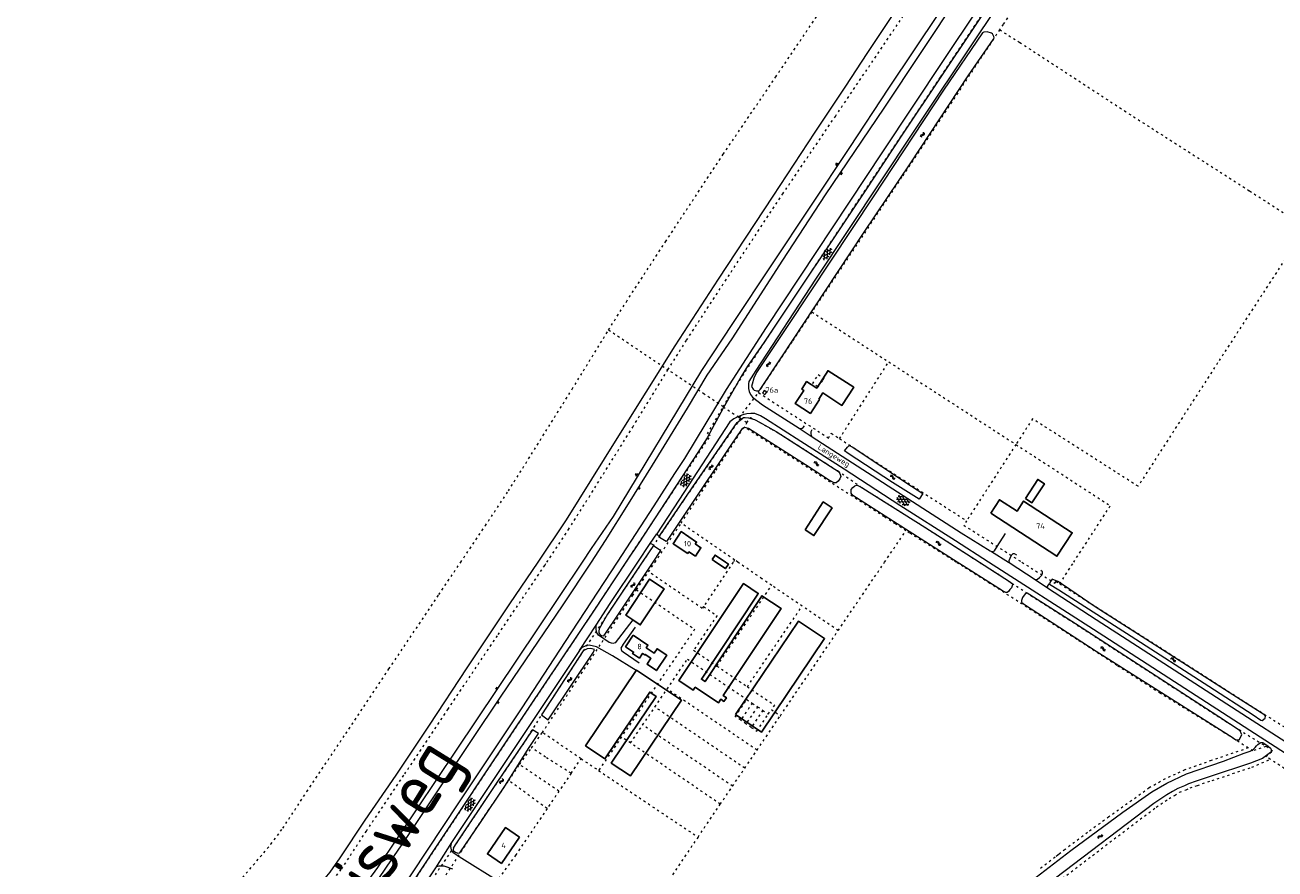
# Model space of a CAD drawing. Header units: metres. Extents: x 64961 to 73789, y 403835 to 410663.
# Tile 24 of 135: x 66288 to 66865, y 406858 to 407248. Entities that reach past the tile are written whole.
import ezdxf

# ---------------------------------------------------------------- set-up
doc = ezdxf.new("R2010")
doc.units = ezdxf.units.M
doc.linetypes.add('PERCEELGRENS', pattern=[2.5, 1, -1.5])
for name, color, linetype, lineweight in [('B-GEO-OG-GEBOUW_bijgebouw-G', 2, 'Continuous', 25), ('B-GEO-OG-GEBOUW_hoofdgebouw-G', 2, 'Continuous', 25), ('B-GEO-OG-GEBOUW_huisnr-T', 6, 'Continuous', 25), ('B-GEO-OG-GRENS_perceel-G', 253, 'PERCEELGRENS', 0), ('B-GEO-OG-KUNSTWERK-G', 253, 'Continuous', 0), ('B-GEO-OG-OVLIJNOBJ-G', 253, 'Continuous', 0), ('B-GEO-OG-SLOOT_insteek-G', 253, 'Continuous', 0), ('B-GEO-OG-STRAATNAAM-T', 7, 'Continuous', 35), ('B-GEO-OG-TALUD-S', 253, 'Continuous', 0), ('B-GEO-OG-VERH_gesl-S', 253, 'Continuous', 0), ('B-GEO-OG-VERH_kant-G', 253, 'Continuous', 0), ('B-GEO-OG-VERH_kntgesl-G', 253, 'Continuous', 0), ('B-GEO-OG-WATER-S', 253, 'Continuous', 0), ('T22', 7, 'Continuous', 0)]:
    doc.layers.add(name, color=color, linetype=linetype, lineweight=lineweight)
doc.styles.add('isocp', font='isocp.shx')

# ---------------------------------------------------------------- blocks, each defined once
blk = doc.blocks.new('S04')
at = {"color": 0}
for p, q in [((0, 0.5), (0.5, 0.5)), ((0, 0.25), (1, 0.25)), ((0, 0), (0.5, 0)), ((0, -0.25), (1, -0.25)), ((0, -0.5), (0.5, -0.5))]:
    blk.add_line(p, q, dxfattribs=at)
blk = doc.blocks.new('S05')
at = {"color": 0}
for p, q in [((0.08, 0.3), (0.38, 0.59)), ((0.11, -0.19), (0.41, 0.09)), ((0.38, 0.59), (0.68, 0.71)), ((0.41, 0.09), (0.71, 0.21)), ((0.68, 0.71), (1.01, 0.62)), ((0.71, 0.21), (1.02, 0.12)), ((1.01, 0.62), (1.33, 0.37)), ((1.02, 0.12), (1.36, -0.12)), ((1.33, 0.37), (1.66, 0.13)), ((1.66, 0.13), (1.97, 0.04)), ((1.97, 0.04), (2.28, 0.16)), ((2.28, 0.16), (2.58, 0.44)), ((1.36, -0.12), (1.68, -0.37)), ((1.68, -0.37), (2, -0.46)), ((2, -0.46), (2.31, -0.33)), ((2.31, -0.33), (2.61, -0.05))]:
    blk.add_line(p, q, dxfattribs=at)
blk = doc.blocks.new('S014')
at = {"color": 0}
for p, q in [((0, -0.75), (4.2, 1.67)), ((0, 0.65), (1.78, 1.67)), ((5.07, -1.52), (0, 1.4)), ((2.64, -1.52), (0, 0)), ((1.08, -1.52), (6.15, 1.4)), ((6.15, -0.75), (1.95, 1.67)), ((3.51, -1.52), (6.15, 0)), ((6.15, 0.65), (4.37, 1.67))]:
    blk.add_line(p, q, dxfattribs=at)
blk = doc.blocks.new('S016')
at = {"color": 0, "linetype": 'Continuous'}
for points in [[(0.01, -0.38), (2.65, 1.15)], [(2.65, -1.15), (0.01, 0.38)], [(5.07, -1.15), (1.09, 1.15)], [(1.09, -1.15), (5.07, 1.15)], [(6.16, -0.38), (3.51, 1.15)], [(3.51, -1.15), (6.16, 0.37)]]:
    blk.add_lwpolyline(points, dxfattribs=at)

msp = doc.modelspace()

# ---------------------------------------------------------------- linework, layer by layer
at = {"layer": 'B-GEO-OG-GEBOUW_bijgebouw-G'}
for points in [[(66749.431, 407029.433), (66752.486, 407027.44), (66758.225, 407036.236), (66755.164, 407038.226), (66749.431, 407029.433)], [(66647.754, 407015.017), (66651.835, 407012.304), (66660.189, 407025.089), (66656.092, 407027.802), (66647.754, 407015.017)], [(66604.774, 407001.21), (66606.15, 407003.25), (66610.967, 407000)], [(66606.568, 407000), (66604.774, 407001.21)], [(66610.967, 407000), (66612.306, 406999.097), (66610.93, 406997.058), (66606.568, 407000)], [(66568.188, 406973.362), (66571.596, 406971.078), (66582.626, 406987.738), (66575.965, 406992.226), (66564.899, 406975.566), (66568.188, 406973.362)], [(66625.589, 406984.744), (66626.143, 406985.577), (66619.278, 406990.143), (66589.393, 406945.4), (66596.119, 406940.931), (66597.003, 406942.239), (66607.687, 406935.023), (66608.804, 406936.694), (66610.292, 406935.701), (66611.447, 406937.43), (66609.95, 406938.429), (66636.75, 406978.575), (66627.839, 406984.482), (66627.285, 406983.648)], [(66625.589, 406984.744), (66599.898, 406945.986), (66601.594, 406944.891), (66627.285, 406983.648)], [(66615.651, 406929.69), (66627.641, 406921.604), (66656.704, 406964.724), (66644.71, 406972.812), (66615.651, 406929.69)]]:
    msp.add_lwpolyline(points, dxfattribs=at)
at = {"layer": 'B-GEO-OG-GEBOUW_hoofdgebouw-G'}
for points in [[(66654.044, 407075.262), (66654.341, 407075.07), (66650.219, 407068.685), (66643.162, 407073.24), (66647.083, 407079.315), (66646.167, 407079.906), (66648.418, 407083.393), (66653.123, 407080.356), (66658.354, 407088.46), (66658.452, 407088.397)], [(66654.044, 407075.262), (66655.884, 407078.121), (66664.721, 407072.417), (66670.182, 407080.807), (66658.452, 407088.397)], [(66733.452, 407022.622), (66737.464, 407028.825), (66745.599, 407023.532), (66748.623, 407028.224), (66771.065, 407013.627), (66763.992, 407002.725), (66733.452, 407022.622)], [(66593.573, 407003.953), (66586.796, 407008.489), (66590.537, 407014.126), (66597.653, 407009.326), (66597.039, 407008.414)], [(66597.039, 407008.414), (66599.662, 407006.672), (66597.092, 407002.806), (66594.122, 407004.78), (66593.573, 407003.953)], [(66568.334, 406966.282), (66564.86, 406961.004), (66568.573, 406958.522), (66568.096, 406957.782), (66571.219, 406955.706), (66572.668, 406957.904), (66573.75, 406957.19), (66573.907, 406957.429), (66576.569, 406955.675), (66574.748, 406952.916), (66579.123, 406949.961), (66583.849, 406957.07), (66579.431, 406960.007), (66578.122, 406958.039), (66574.368, 406960.534), (66575.168, 406961.738), (66568.334, 406966.282)], [(66555.854, 406910.082), (66555.296, 406909.252), (66546.399, 406915.233), (66569.813, 406950.062)], [(66569.813, 406950.062), (66569.914, 406950.213), (66590.638, 406936.282), (66567.117, 406901.293), (66558.22, 406907.274), (66558.778, 406908.104)], [(66555.854, 406910.082), (66575.994, 406940.042), (66578.918, 406938.064), (66558.778, 406908.104)], [(66515.839, 406873.079), (66509.407, 406877.483), (66501.07, 406865.306), (66507.501, 406860.902), (66515.839, 406873.079)]]:
    msp.add_lwpolyline(points, dxfattribs=at)
at = {"layer": 'B-GEO-OG-GRENS_perceel-G'}
for points in [[(66793.604, 407330.456), (66785.337, 407318.003), (66739.183, 407248.264), (66737.549, 407245.804)], [(66557.012, 407107.259), (66565.22, 407120.278), (66583.289, 407147.968), (66609.941, 407188.329), (66634.18, 407224.052), (66673.126, 407281.616)], [(66609.955, 407071.74), (66611.997, 407075.519), (66629.048, 407101.58), (66669.545, 407162.662), (66710.433, 407224.193), (66746.358, 407278.042)], [(66584.418, 407088.848), (66593.026, 407102.505), (66610.837, 407129.799), (66637.391, 407170.012), (66661.71, 407205.853), (66700.442, 407263.101)], [(66737.549, 407245.804), (66692.324, 407177.717), (66650.859, 407115.533)], [(66737.549, 407245.804), (66746.873, 407239.962), (66795.155, 407208.432), (66852.961, 407171.426), (66878.954, 407154.674)], [(66878.954, 407154.674), (66838.191, 407092.005), (66801.445, 407035.033)], [(66650.859, 407115.533), (66641.618, 407101.675), (66626.065, 407078.417), (66626.315, 407078.255)], [(66650.859, 407115.533), (66686.328, 407092.5)], [(66488.744, 407000), (66500.148, 407016.911), (66510.74, 407032.916), (66520.087, 407047.746), (66540.202, 407079.909), (66557.012, 407107.259)], [(66557.012, 407107.259), (66569.453, 407098.888)], [(66569.453, 407098.888), (66575.674, 407094.714), (66584.418, 407088.848)], [(66528.527, 407000), (66538.505, 407015.077), (66547.968, 407030.091), (66568.181, 407062.411), (66584.418, 407088.848)], [(66609.955, 407071.74), (66601.179, 407077.607), (66584.418, 407088.848)], [(66663.651, 407057.067), (66686.328, 407092.5)], [(66686.328, 407092.5), (66745.086, 407054.343)], [(66656.43, 407084.957), (66655.727, 407083.868), (66654.078, 407081.736), (66653.615, 407081.021), (66651.279, 407082.496), (66653.784, 407086.634), (66656.43, 407084.957)], [(66617.38, 407066.775), (66626.315, 407078.255)], [(66626.315, 407078.255), (66658.563, 407057.331), (66659.848, 407059.529), (66663.651, 407057.067)], [(66565.124, 407000), (66565.36, 407000.357), (66587.504, 407033.805), (66603.939, 407058.323), (66602.664, 407059.2), (66609.955, 407071.74)], [(66609.955, 407071.74), (66616.464, 407067.388), (66617.38, 407066.775)], [(66617.895, 407066.431), (66608.441, 407052.98), (66599.009, 407039.298), (66591.509, 407028.348), (66583.396, 407016.447), (66575.874, 407004.932), (66572.568, 407000)], [(66617.38, 407066.775), (66617.895, 407066.431)], [(66617.895, 407066.431), (66620.866, 407064.445)], [(66620.866, 407064.445), (66619.547, 407062.446)], [(66620.866, 407064.445), (66622.474, 407066.881), (66632.356, 407061.477), (66637.7, 407058.24), (66657.476, 407045.583), (66662.664, 407042.189), (66662.743, 407042.301), (66673.885, 407034.493), (66681.157, 407029.954), (66703.357, 407015.957), (66728.26, 407000)], [(66801.445, 407035.033), (66752.752, 407066.187), (66745.086, 407054.343)], [(66590.508, 407018.014), (66606.612, 407042.472), (66619.547, 407062.446)], [(66694.315, 407014.555), (66689.427, 407017.665), (66684.384, 407020.916), (66659.426, 407036.912), (66638.717, 407050.232), (66619.547, 407062.446)], [(66663.651, 407057.067), (66722.287, 407019.117)], [(66745.086, 407054.343), (66722.287, 407019.117)], [(66745.086, 407054.343), (66788.659, 407026.048)], [(66771.76, 407000), (66788.659, 407026.048)], [(66578.462, 407000), (66590.508, 407018.014)], [(66615.162, 407001.053), (66590.508, 407018.014)], [(66722.287, 407019.117), (66720.978, 407017.094), (66747.856, 407000)], [(66684.435, 407000), (66694.315, 407014.555)], [(66717.494, 407000), (66716.091, 407000.873), (66696.011, 407013.476), (66694.315, 407014.555)], [(66615.162, 407001.053), (66614.462, 407000)], [(66616.693, 407000), (66615.162, 407001.053)], [(66287.563, 406653.775), (66299.942, 406672.304), (66317.26, 406698.526), (66325.526, 406710.752), (66328.353, 406714.441), (66341.483, 406734.155), (66358.359, 406759.525), (66370.244, 406777.64), (66375.536, 406785.123), (66383.342, 406795.209), (66398.175, 406814.04), (66413.578, 406833.49), (66427.013, 406849.238), (66433.715, 406858.35), (66445.195, 406875.877), (66462.912, 406902.258), (66482.823, 406932.041), (66506.041, 406966.628), (66527.534, 406998.5), (66528.527, 407000)], [(66305.078, 406631.357), (66309.272, 406637.572), (66318.143, 406643.748), (66325.195, 406651.897), (66331.321, 406659.962), (66340.243, 406671.881), (66355.027, 406691.901), (66370.652, 406712.932), (66386.283, 406734.392), (66399.559, 406752.85), (66407.512, 406763.99), (66425.259, 406790.206), (66444.325, 406818.549), (66460.355, 406842.479), (66472.577, 406861.084), (66489.79, 406886.945), (66505.722, 406910.942), (66542.878, 406966.42), (66565.124, 407000)], [(66308.758, 406744.552), (66314.52, 406753.203), (66330.869, 406777.782), (66342.977, 406796.236), (66348.992, 406804.741), (66357.395, 406815.599), (66372.263, 406834.474), (66388.087, 406854.455), (66401.13, 406869.744), (66406.612, 406877.197), (66417.704, 406894.132), (66435.688, 406920.911), (66455.611, 406950.711), (66478.667, 406985.057), (66488.744, 407000)], [(66572.568, 407000), (66556.894, 406976.614), (66544.317, 406957.513), (66525.548, 406928.794), (66517.916, 406916.633), (66500.847, 406891.452), (66488.615, 406873.091), (66475.436, 406853.476)], [(66569.901, 406987.274), (66575.496, 406995.564)], [(66575.496, 406995.564), (66578.462, 407000)], [(66600.852, 406979.536), (66600.266, 406978.654), (66575.496, 406995.564)], [(66614.462, 407000), (66600.852, 406979.536)], [(66632.319, 406989.287), (66627.767, 406992.381), (66616.693, 407000)], [(66663.003, 406968.429), (66684.435, 407000)], [(66852.337, 406914.257), (66841.595, 406921.067), (66835.687, 406924.712), (66811.757, 406939.393), (66791.744, 406952.313), (66773.277, 406964.311), (66733.029, 406990.243), (66720.764, 406997.966), (66717.494, 407000)], [(66728.26, 407000), (66736.963, 406994.423), (66751.968, 406984.625), (66769.137, 406973.711), (66777.285, 406968.469), (66831.678, 406933.181), (66841.63, 406926.704), (66860.535, 406914.98)], [(66747.856, 407000), (66763.062, 406990.329), (66763.599, 406991.125), (66765.301, 406990.044)], [(66765.301, 406990.044), (66771.76, 407000)], [(66607.021, 406952.069), (66632.319, 406989.287)], [(66646.379, 406979.73), (66632.319, 406989.287)], [(66765.301, 406990.044), (66811.503, 406960.705), (66849.192, 406936.511)], [(66526.469, 406921.368), (66534.777, 406933.857), (66568.033, 406984.506), (66569.901, 406987.274)], [(66569.901, 406987.274), (66596.745, 406969.027), (66562.957, 406919.319)], [(66600.852, 406979.536), (66607.064, 406975.314), (66596.244, 406959.395), (66607.021, 406952.069)], [(66621.081, 406942.513), (66646.379, 406979.73)], [(66663.003, 406968.429), (66646.379, 406979.73)], [(66636.323, 406929.129), (66663.003, 406968.429)], [(66584.041, 406941.444), (66593.433, 406955.26), (66620.835, 406936.634)], [(66607.021, 406952.069), (66621.081, 406942.513)], [(66578.392, 406933.132), (66584.041, 406941.444)], [(66625.536, 406913.239), (66584.041, 406941.444)], [(66621.081, 406942.513), (66633.57, 406934.024), (66632.165, 406931.956)], [(66572.742, 406924.82), (66578.392, 406933.132)], [(66619.891, 406904.924), (66578.392, 406933.132)], [(66618.013, 406927.058), (66615.491, 406928.772), (66620.835, 406936.634)], [(66623.357, 406934.92), (66618.013, 406927.058)], [(66625.797, 406933.261), (66620.453, 406925.399)], [(66620.835, 406936.634), (66623.357, 406934.92)], [(66628.237, 406931.603), (66622.893, 406923.741)], [(66623.357, 406934.92), (66625.797, 406933.261)], [(66625.797, 406933.261), (66628.237, 406931.603)], [(66628.237, 406931.603), (66630.759, 406929.888)], [(66630.759, 406929.888), (66632.165, 406931.956)], [(66632.165, 406931.956), (66636.323, 406929.129)], [(66849.192, 406936.511), (66869.829, 406923.426), (66872.358, 406921.823)], [(66620.453, 406925.399), (66618.013, 406927.058)], [(66622.893, 406923.741), (66620.453, 406925.399)], [(66622.893, 406923.741), (66625.415, 406922.026), (66630.759, 406929.888)], [(66625.536, 406913.239), (66636.323, 406929.129)], [(66521.427, 406914.33), (66526.339, 406921.172), (66526.469, 406921.368)], [(66544.288, 406909.257), (66526.469, 406921.368)], [(66567.12, 406916.55), (66572.742, 406924.82)], [(66614.246, 406896.609), (66572.742, 406924.82)], [(66515.87, 406906.583), (66515.926, 406906.667), (66521.427, 406914.33)], [(66539.727, 406902.565), (66527.892, 406909.991), (66521.427, 406914.33)], [(66562.957, 406919.319), (66552.418, 406903.816)], [(66567.12, 406916.55), (66562.957, 406919.319)], [(66608.601, 406888.294), (66567.12, 406916.55)], [(66852.337, 406914.257), (66835.298, 406908.41), (66823.08, 406904.118), (66813.937, 406899.951), (66806.626, 406895.754), (66800.578, 406891.398), (66787.952, 406882.377), (66778.099, 406875.186), (66767.748, 406867.352), (66765.17, 406865.361), (66764.382, 406864.772), (66763.151, 406863.806), (66755.536, 406857.928)], [(66860.535, 406914.98), (66854.502, 406912.885), (66852.337, 406914.257)], [(66862.461, 406908.989), (66860.432, 406910.287), (66863.53, 406912.819), (66860.535, 406914.98)], [(66539.727, 406902.565), (66544.288, 406909.257)], [(66544.288, 406909.257), (66552.418, 406903.816)], [(66619.891, 406904.924), (66625.536, 406913.239)], [(66828.901, 406896.973), (66835.644, 406899.226), (66854.05, 406905.326), (66862.461, 406908.989)], [(66959.385, 406846.539), (66952.524, 406850.944), (66939.054, 406859.638), (66903.034, 406882.984), (66892.171, 406889.986), (66862.461, 406908.989)], [(66510.892, 406899.201), (66515.87, 406906.583)], [(66534.087, 406894.293), (66515.87, 406906.583)], [(66539.727, 406902.565), (66534.087, 406894.293)], [(66552.418, 406903.816), (66598.295, 406873.112)], [(66614.246, 406896.609), (66619.891, 406904.924)], [(66465.655, 406830.526), (66497.1, 406878.882), (66508.739, 406896.01), (66510.892, 406899.201)], [(66528.602, 406886.246), (66510.892, 406899.201)], [(66608.601, 406888.294), (66614.246, 406896.609)], [(66764.582, 406852.553), (66809.861, 406886.968), (66815.805, 406890.837), (66818.288, 406892.352), (66820.663, 406893.787), (66823.673, 406894.972), (66825.536, 406895.798), (66828.901, 406896.973)], [(66534.087, 406894.293), (66528.602, 406886.246)], [(66528.602, 406886.246), (66514.16, 406864.834), (66505.771, 406853.27), (66527.202, 406842.427), (66554.148, 406827.211)], [(66598.295, 406873.112), (66608.601, 406888.294)], [(66598.295, 406873.112), (66563.204, 406821.421)]]:
    msp.add_lwpolyline(points, dxfattribs=at)
at = {"layer": 'B-GEO-OG-KUNSTWERK-G'}
for points in [[(66630.004, 407078.579), (66628.828, 407079.338), (66628.042, 407078.12), (66629.218, 407077.361), (66630.004, 407078.579)], [(66577.575, 407007.768), (66577.714, 407007.676)], [(66577.714, 407007.676), (66580.612, 407005.767)], [(66580.583, 407011.509), (66583.52, 407009.666)]]:
    msp.add_lwpolyline(points, dxfattribs=at)
at = {"layer": 'B-GEO-OG-OVLIJNOBJ-G'}
for points in [[(66544.907, 407000), (66549.113, 407006.297), (66559.282, 407021.027), (66600.084, 407088.492), (66614.387, 407110.172), (66668.348, 407191.419), (66686.401, 407218.914), (66709.786, 407253.812), (66725.631, 407277.835), (66749.902, 407314.15), (66764.576, 407336.09), (66783.957, 407366.184), (66791.442, 407376.838), (66822.49, 407424.217), (66825.662, 407429.027)], [(66828.067, 407427.253), (66825.596, 407423.804), (66792.959, 407374.237), (66765.837, 407333.363), (66738.033, 407290.857), (66718.551, 407261.719), (66684.137, 407209.617), (66657.066, 407169.606), (66637.31, 407139.475), (66613.89, 407103.114), (66602.427, 407086.326), (66593.356, 407071.049), (66577.065, 407044.763), (66566.087, 407027.006), (66555.46, 407009.947), (66548.892, 407000)], [(66561.088, 407000), (66578.057, 407025.994), (66587.608, 407041.016), (66592.179, 407047.91), (66611.385, 407079.745), (66629.962, 407108.316), (66683.624, 407189.521), (66711.67, 407231.611), (66742.713, 407278.284), (66768.57, 407316.833), (66813, 407384.118), (66835.705, 407418.303), (66837.367, 407420.716)], [(66705.46, 407278.872), (66676.293, 407234.817), (66666.452, 407219.836), (66652.304, 407198.488), (66632.867, 407169.071), (66607.638, 407130.701), (66587.55, 407099.852), (66560.766, 407057.124), (66537.496, 407019.532), (66524.272, 407000)], [(66524.272, 407000), (66511.274, 406980.803), (66491.554, 406951.169), (66474.132, 406924.814), (66458.708, 406901.694), (66444.437, 406880.908), (66432.939, 406863.544), (66428.285, 406856.829), (66424.528, 406852.267), (66417.25, 406843.641), (66390.212, 406809.853), (66380.638, 406797.612), (66374.327, 406789.65), (66369.769, 406783.472), (66367.1, 406779.555), (66351.872, 406756.715), (66319.34, 406705.939)], [(66367.127, 406738.929), (66371.318, 406745.83), (66375.156, 406752.539), (66382.139, 406763.288), (66389.49, 406775.312), (66401.951, 406793.916), (66409.483, 406805.584), (66414.351, 406812.718), (66420.34, 406821.214), (66440.484, 406845.327), (66450.483, 406859.022), (66486.728, 406913.156), (66524.329, 406969.189), (66544.907, 407000)], [(66548.892, 407000), (66535.604, 406979.875), (66507.283, 406938.108), (66480.221, 406897.722), (66463.071, 406871.984), (66454.337, 406859.174), (66450.51, 406853.459), (66445.523, 406846.303), (66436.415, 406835.377), (66430.845, 406829.071), (66424.39, 406821.606), (66418.657, 406813.331), (66410.456, 406800.922), (66400.902, 406786.357), (66389.228, 406768.594), (66385.722, 406762.623), (66382.54, 406758.185), (66379.337, 406753.906), (66367.539, 406738.631)], [(66369.366, 406739.165), (66418.931, 406797.377), (66442.271, 406824.26), (66451.084, 406834.805), (66455.309, 406840.365), (66458.865, 406845.203), (66487.925, 406888.964), (66517.084, 406932.765), (66537.154, 406963.336), (66561.088, 407000)]]:
    msp.add_lwpolyline(points, dxfattribs=at)
at = {"layer": 'B-GEO-OG-SLOOT_insteek-G'}
for points in [[(66734.963, 407242.172), (66734.899, 407242.688), (66734.596, 407243.262), (66734.313, 407243.875), (66733.853, 407244.19), (66731.841, 407244.808), (66730.232, 407244.735), (66729.58, 407244.372), (66711.701, 407217.874), (66679.13, 407168.679), (66639.809, 407109.353), (66625.308, 407087.552), (66623.998, 407084.998), (66623.266, 407082.249), (66622.997, 407081.095), (66623.763, 407079.869), (66624.263, 407079.456), (66625.299, 407079.127), (66626.332, 407079.175), (66627.023, 407079.738), (66637.363, 407095.323), (66656.963, 407125.175), (66675.054, 407152.43), (66696.504, 407184.344), (66723.09, 407224.527), (66734.731, 407241.495), (66734.963, 407242.172)], [(66580.318, 407011.932), (66595.926, 407034.827), (66616.401, 407064.527), (66619.322, 407066.856), (66620.038, 407066.823), (66621.669, 407066.618), (66624.378, 407065.826), (66626.673, 407064.613), (66634.439, 407060.327), (66661.529, 407042.989), (66663.088, 407041.89), (66663.752, 407040.882), (66664.24, 407039.575), (66663.753, 407038.438), (66663.007, 407037.359), (66662.118, 407036.676), (66661.185, 407036.608), (66658.49, 407038.096), (66647.881, 407044.921), (66621.571, 407061.709), (66619.958, 407062.152), (66618.948, 407061.667), (66618.375, 407061.265), (66613.684, 407054.45), (66593.59, 407024.276), (66583.696, 407009.556), (66583.52, 407009.666)], [(66700.396, 407029.057), (66688.068, 407036.854), (66667.649, 407050.115), (66665.969, 407051.392), (66667.306, 407053.092), (66668.074, 407053.874), (66669.451, 407053.21), (66696.845, 407035.12), (66702.141, 407031.756)], [(66717.962, 407000), (66695.79, 407014.148), (66669.818, 407030.799), (66669.054, 407031.846), (66669.079, 407033.575), (66669.708, 407034.474), (66670.635, 407035.257), (66671.526, 407035.602), (66672.083, 407035.488), (66674.459, 407034.176), (66702.985, 407016.195), (66728.259, 407000)], [(66702.141, 407031.756), (66700.396, 407029.057)], [(66577.714, 407007.676), (66572.569, 407000)], [(66577.6, 407000), (66581.205, 407005.376), (66580.612, 407005.767)], [(66572.569, 407000), (66556.481, 406975.997), (66552.584, 406969.268), (66552.434, 406968.114), (66552.579, 406967.42), (66552.822, 406966.965), (66553.242, 406966.531), (66553.703, 406966.138), (66554.797, 406965.968), (66555.583, 406967.068), (66561.548, 406976.059), (66577.6, 407000)], [(66743.423, 406990.068), (66743.351, 406989.153), (66743.041, 406988.157), (66742.333, 406987.356), (66741.645, 406986.457), (66740.993, 406986.054), (66740.436, 406986.069), (66738.86, 406986.791), (66724.497, 406995.83), (66717.962, 407000)], [(66728.259, 407000), (66742.102, 406991.13), (66743.423, 406990.068)], [(66860.347, 406928.86), (66860.017, 406929.352), (66845.286, 406938.74), (66808.975, 406961.933), (66781.64, 406979.42), (66767.017, 406989.349), (66764.421, 406991.087), (66761.839, 406992.226), (66760.697, 406990.643), (66760.557, 406989.801), (66764.929, 406987.205), (66798.321, 406965.923), (66834.092, 406942.758), (66854.642, 406929.509), (66858.13, 406927.133), (66858.815, 406926.889), (66860.167, 406927.998), (66860.347, 406928.86)], [(66849.362, 406920.223), (66848.58, 406922.142), (66838.789, 406928.568), (66772.514, 406971.564), (66751.442, 406984.96), (66750.347, 406985.714), (66749.354, 406985.472), (66748.137, 406983.667), (66747.588, 406982.357), (66747.665, 406981.6), (66748.643, 406980.763), (66782.067, 406958.963), (66829.11, 406929.206), (66844.974, 406919.145), (66846.678, 406917.986), (66848.176, 406917.96), (66849.362, 406920.223)], [(66550.459, 406959.633), (66549.483, 406959.942), (66548.547, 406960.113), (66547.058, 406959.982), (66545.337, 406959.073), (66526.001, 406929.488)], [(66529.13, 406927.288), (66549.973, 406958.397), (66550.459, 406959.633)], [(66526.001, 406929.488), (66529.13, 406927.288)], [(66524.715, 406920.907), (66521.939, 406922.533), (66505.098, 406897.832), (66485.888, 406868.997), (66485.398, 406868.119), (66485.245, 406867.382), (66485.449, 406866.788), (66486.329, 406866.08), (66487.446, 406865.652), (66488.279, 406865.818), (66498.212, 406880.288), (66509.062, 406896.633), (66520.298, 406914.432), (66524.715, 406920.907)], [(66754.418, 406854.54), (66770.39, 406866.865), (66794.504, 406884.668), (66807.788, 406894.036), (66814.725, 406898.028), (66823.894, 406902.271), (66840.85, 406908.189), (66850.493, 406911.823), (66853.267, 406912.725), (66854.546, 406913.573), (66855.543, 406914.454), (66856.107, 406915.146)], [(66856.107, 406915.146), (66856.732, 406915.779), (66857.439, 406916.294), (66858.228, 406916.712), (66859.047, 406916.73), (66861.5, 406915.069), (66862.6, 406914.156), (66863.268, 406912.873), (66862.565, 406912.158), (66858.873, 406909.438), (66853.334, 406907.195), (66834.765, 406901.041), (66828.285, 406898.876), (66824.797, 406897.659), (66822.899, 406896.817), (66819.774, 406895.587), (66817.371, 406894.135), (66814.751, 406892.537), (66808.71, 406888.606), (66763.372, 406854.146)]]:
    msp.add_lwpolyline(points, dxfattribs=at)
at = {"layer": 'B-GEO-OG-VERH_kant-G'}
for points in [[(66644.951, 407061.816), (66645.296, 407061.73), (66645.852, 407061.734), (66646.407, 407061.898), (66646.862, 407062.16), (66647.452, 407062.9)], [(66651.024, 407057.888), (66650.748, 407058.517), (66650.583, 407059.231), (66650.538, 407059.846), (66650.574, 407060.284), (66650.709, 407060.702), (66651.023, 407061.261)], [(66477.106, 406858.893), (66457.165, 406829.189), (66440.838, 406804.973), (66421.158, 406775.92), (66401.473, 406747.478), (66379.081, 406716.551), (66375.432, 406710.682)]]:
    msp.add_lwpolyline(points, dxfattribs=at)
at = {"layer": 'B-GEO-OG-VERH_kntgesl-G'}
for points in [[(66840.541, 407411.338), (66836.267, 407405.413), (66818.821, 407379.299), (66791.126, 407338.173), (66753.472, 407281.924), (66727.974, 407243.921), (66697.695, 407198.581), (66652.526, 407130.602), (66624.962, 407088.443), (66621.825, 407083.469), (66621.616, 407082.375), (66621.604, 407081.401), (66621.614, 407080.149), (66621.944, 407078.781), (66622.552, 407077.395), (66623.496, 407076.191), (66628.075, 407072.732), (66644.951, 407061.816)], [(66810.085, 407372.73), (66785.75, 407336.633), (66749.386, 407282.51), (66726.212, 407247.861), (66692.95, 407198.104), (66675.41, 407171.509), (66628.884, 407101.65), (66621.19, 407090.478), (66618.21, 407085.664), (66609.947, 407071.149), (66602.551, 407057.356), (66598.236, 407050.584), (66571.027, 407009.005), (66565.028, 407000)], [(66732.489, 407000), (66717.147, 407009.856), (66691.555, 407026.213), (66665.782, 407042.926), (66645.804, 407055.713), (66629.461, 407066.263), (66627.16, 407067.636), (66624.538, 407068.662), (66622.744, 407068.665), (66620.914, 407068.516), (66619.049, 407068.099), (66617.033, 407067.337), (66614.906, 407066.27), (66612.992, 407064.803), (66589.407, 407028.601), (66579.338, 407013.08)], [(66644.951, 407061.816), (66651.024, 407057.888)], [(66651.024, 407057.888), (66695.125, 407029.363), (66719.758, 407013.554), (66733.209, 407005.191), (66733.756, 407004.884)], [(66579.338, 407013.08), (66579.571, 407012.606), (66580.318, 407011.932)], [(66580.318, 407011.932), (66580.644, 407011.638), (66580.583, 407011.509)], [(66733.756, 407004.884), (66734.475, 407004.88), (66735.126, 407005.195), (66736.358, 407007.24), (66740.192, 407013.317)], [(66570.485, 407000), (66576.229, 407008.589)], [(66576.229, 407008.589), (66576.457, 407008.687), (66578.029, 407007.88)], [(66745.555, 407003.176), (66744.423, 407003.789), (66743.624, 407003.811), (66742.941, 407003.137), (66742.294, 407001.724), (66741.878, 407000.696), (66741.942, 407000)], [(66565.028, 407000), (66550.325, 406977.932), (66512.019, 406920.8), (66476.816, 406867.888), (66460.356, 406842.812)], [(66551.341, 406970.869), (66557.777, 406980.997), (66570.485, 407000)], [(67157.364, 406725.858), (67156.108, 406726.628), (67138.989, 406737.439), (67124.493, 406747.052), (67106.495, 406758.742), (67040.08, 406801.754), (66980.257, 406840.245), (66910.381, 406885.295), (66850.455, 406923.982), (66780.901, 406968.9), (66732.489, 407000)], [(66741.942, 407000), (66741.958, 406999.82)], [(66741.958, 406999.82), (66753.956, 406992.066)], [(66753.956, 406992.066), (66755.07, 406992.232), (66755.913, 406992.91), (66756.965, 406994.092), (66757.303, 406994.998), (66757.291, 406995.517), (66756.598, 406996.14)], [(66760.231, 406990.073), (66759.542, 406988.759), (66759.635, 406988.182)], [(66759.635, 406988.182), (66782.174, 406973.521), (66852.07, 406928.472), (66905.104, 406894.319), (66931.104, 406877.601), (66932.194, 406877.067)], [(66568.188, 406973.362), (66560.111, 406962.724), (66558.95, 406962.447), (66557.21, 406962.927), (66552.355, 406966.261), (66551.389, 406967.645), (66551.221, 406969.342), (66551.341, 406970.869)], [(66569.261, 406970.053), (66563.779, 406962.146), (66562.727, 406960.286), (66563.041, 406959.221), (66563.695, 406958.635), (66571.179, 406953.588)], [(66569.813, 406950.062), (66558.79, 406956.78), (66551.466, 406960.951), (66548.103, 406961.665), (66546.579, 406961.385), (66544.87, 406960.569), (66543.508, 406959.24)], [(66543.508, 406959.24), (66524.831, 406931.093), (66484.481, 406870.556)], [(66484.481, 406870.556), (66484.039, 406868.759), (66484.358, 406867.255), (66485.112, 406866.079), (66488.028, 406864.139), (66507.248, 406852.061)], [(66477.106, 406858.893), (66477.749, 406859.471), (66478.815, 406859.805), (66479.596, 406859.85), (66480.99, 406859.767), (66484.988, 406858.428)]]:
    msp.add_lwpolyline(points, dxfattribs=at)
at = {"layer": 'T22'}
for points in [[(66576.229, 407008.589), (66579.338, 407013.08)], [(66733.756, 407004.884), (66741.666, 407000)], [(66741.666, 407000), (66741.958, 406999.82)], [(66753.956, 406992.066), (66759.635, 406988.182)], [(66543.508, 406959.24), (66551.341, 406970.869)], [(66484.481, 406870.556), (66477.106, 406858.893)]]:
    msp.add_lwpolyline(points, dxfattribs=at)

# ---------------------------------------------------------------- block references
at = {"layer": 'B-GEO-OG-TALUD-S'}
for p, rotation in [((66662.679, 407183.453), 145.3151027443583), ((66664.046, 407179.806), 326.9465260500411), ((66570.217, 407040.133), 149.8473065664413), ((66570.569, 407034.477), 328.5392709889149), ((66505.816, 406941.356), 147.0339980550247), ((66505.479, 406935.602), 326.4149528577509)]:
    msp.add_blockref('S04', p, dxfattribs=dict(at, rotation=rotation))
at = {"layer": 'B-GEO-OG-VERH_gesl-S'}
for name, p, rotation in [('S016', (66656.29, 407139.626), 55.54751631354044), ('S014', (66591.056, 407035.064), 56.08748741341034), ('S014', (66690.313, 407029.819), 328.8692008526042), ('S014', (66491.553, 406885.239), 58.91827016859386)]:
    msp.add_blockref(name, p, dxfattribs=dict(at, rotation=rotation))
at = {"layer": 'B-GEO-OG-WATER-S'}
for p, rotation in [((66701.353, 407196.108), 56.50059992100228), ((66631.374, 407092.624), 240.5891803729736), ((66651.815, 407046.203), 324.9751267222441), ((66604.813, 407045.072), 238.7415146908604), ((66686.969, 407039.905), 326.7071514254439), ((66708.149, 407009.423), 326.1669713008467), ((66567.664, 406988.272), 55.515091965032), ((66784.124, 406960.667), 327.2475605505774), ((66816.527, 406955.616), 328.6138752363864), ((66538.445, 406944.51), 55.30847117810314), ((66506.947, 406897.708), 54.76864261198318), ((66783.059, 406872.586), 36.58342113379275)]:
    msp.add_blockref('S05', p, dxfattribs=dict(at, rotation=rotation))

# ---------------------------------------------------------------- texts
at = {"layer": 'B-GEO-OG-GEBOUW_huisnr-T', "style": 'isocp'}
for s, p in [('76a', (66629.4, 407078.208)), ('76', (66647.15, 407073.11)), ('74', (66754.398, 407015.419)), ('10', (66591.804, 407007.319)), ('8', (66570.24, 406959.822)), ('4', (66507.513, 406867.979))]:
    msp.add_text(s, height=2.5, dxfattribs=at).set_placement(p)
at = {"layer": 'B-GEO-OG-STRAATNAAM-T', "style": 'isocp'}
for s, height, rotation, p in [('Langeweg', 2.5, 328.613875, (66653.33, 407052.462)), ('Sluisweg', 25, 58.201087, (66427.744, 406807.974))]:
    msp.add_text(s, height=height, rotation=rotation, dxfattribs=at).set_placement(p)

doc.saveas('drawing.dxf')
